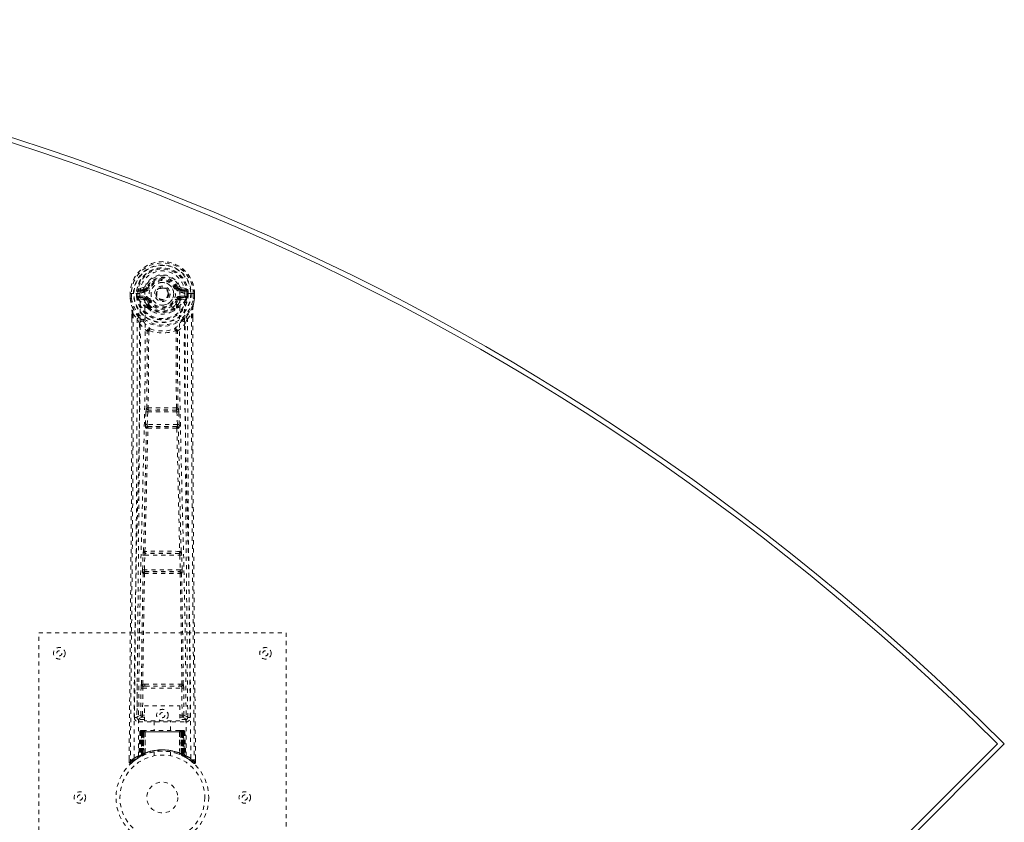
# Model space of a CAD drawing. Header units: inches. Extents: x 1.9 to 86.7, y 21.2 to 59.9.
# Tile 6 of 6: x 62.9 to 86.7, y 40.4 to 59.9. Entities that reach past the tile are written whole.
import ezdxf

# ---------------------------------------------------------------- set-up
doc = ezdxf.new("R2010")
doc.units = ezdxf.units.IN
doc.header["$MEASUREMENT"] = 0
doc.linetypes.add('SLD-Dashed', pattern=[0.075, 0.05, -0.025])
doc.linetypes.add('SLD-Solid', pattern=[0])

msp = doc.modelspace()

# ---------------------------------------------------------------- linework, layer by layer
at = {"color": 7, "linetype": 'SLD-Dashed', "lineweight": 0}
for p, q in [((65.867, 53.356), (65.748, 53.332)), ((65.778, 53.296), (65.895, 53.317)), ((65.778, 53.296), (65.778, 53.266)), ((65.895, 53.296), (65.778, 53.296)), ((65.895, 53.317), (65.895, 53.296)), ((65.895, 53.266), (65.895, 53.296)), ((65.9, 53.383), (65.955, 53.36)), ((65.951, 53.352), (65.955, 53.36)), ((65.955, 53.36), (65.977, 53.351)), ((66.67, 53.351), (66.692, 53.36)), ((66.692, 53.36), (66.697, 53.352)), ((66.752, 53.317), (66.869, 53.296)), ((66.752, 53.317), (66.752, 53.296)), ((66.869, 53.296), (66.752, 53.296)), ((66.752, 53.266), (66.752, 53.296)), ((66.899, 53.332), (66.78, 53.356)), ((66.869, 53.266), (66.869, 53.296)), ((65.544, 53.212), (65.544, 53.095)), ((65.548, 53.212), (65.544, 53.212)), ((65.544, 53.095), (65.544, 53.091)), ((65.545, 53.213), (65.546, 53.095)), ((65.601, 53.212), (65.548, 53.212)), ((65.574, 53.211), (65.574, 53.095)), ((65.624, 53.212), (65.601, 53.212)), ((65.63, 53.212), (65.624, 53.212)), ((65.78, 53.212), (65.63, 53.212)), ((65.695, 53.139), (65.695, 53.211)), ((65.695, 53.138), (65.725, 53.14)), ((65.695, 53.138), (65.695, 53.139)), ((65.73, 53.211), (65.725, 53.211)), ((65.725, 53.211), (65.725, 53.14)), ((65.725, 53.139), (65.731, 53.12)), ((65.73, 53.133), (65.73, 53.211)), ((65.731, 53.12), (65.73, 53.133)), ((65.737, 53.096), (65.74, 53.092)), ((65.75, 53.081), (65.74, 53.092)), ((65.75, 53.081), (65.865, 53.06)), ((65.765, 53.144), (65.765, 53.114)), ((65.765, 53.144), (65.895, 53.144)), ((65.895, 53.089), (65.765, 53.114)), ((65.765, 53.114), (65.895, 53.114)), ((65.895, 53.266), (65.778, 53.266)), ((65.895, 53.144), (65.895, 53.114)), ((65.895, 53.089), (65.895, 53.114)), ((65.95, 53.048), (65.943, 53.06)), ((65.977, 53.06), (65.95, 53.048)), ((66.48, 53.205), (66.479, 53.19)), ((66.48, 53.214), (66.48, 53.205)), ((66.697, 53.048), (66.67, 53.06)), ((66.705, 53.06), (66.697, 53.048)), ((66.869, 53.266), (66.752, 53.266)), ((66.752, 53.144), (66.752, 53.114)), ((66.752, 53.144), (66.882, 53.144)), ((66.882, 53.114), (66.752, 53.089)), ((66.752, 53.089), (66.752, 53.114)), ((66.752, 53.114), (66.882, 53.114)), ((66.782, 53.06), (66.897, 53.081)), ((66.867, 53.212), (66.867, 53.212)), ((67.017, 53.212), (66.867, 53.212)), ((66.882, 53.114), (66.882, 53.144)), ((66.907, 53.092), (66.897, 53.081)), ((66.897, 53.081), (66.897, 53.081)), ((66.897, 53.081), (66.897, 53.081)), ((66.907, 53.092), (66.91, 53.096)), ((66.922, 53.139), (66.916, 53.12)), ((66.916, 53.12), (66.917, 53.133)), ((66.917, 53.211), (66.922, 53.211)), ((66.917, 53.133), (66.917, 53.211)), ((66.922, 53.14), (66.922, 53.211)), ((66.952, 53.211), (66.952, 53.139)), ((66.952, 53.211), (66.952, 53.211)), ((66.952, 53.139), (66.952, 53.138)), ((67.023, 53.212), (67.017, 53.212)), ((67.046, 53.212), (67.023, 53.212)), ((67.099, 53.212), (67.046, 53.212)), ((67.073, 53.095), (67.074, 53.211)), ((67.103, 53.212), (67.099, 53.212)), ((67.102, 53.095), (67.102, 53.213)), ((67.103, 53.212), (67.103, 53.095)), ((67.103, 53.091), (67.103, 53.095)), ((65.952, 52.9), (65.952, 52.922)), ((65.971, 52.854), (65.959, 52.872)), ((65.975, 52.927), (65.976, 52.905)), ((66.671, 52.905), (66.672, 52.927)), ((66.688, 52.872), (66.676, 52.854)), ((66.695, 52.9), (66.695, 52.922)), ((65.587, 52.713), (65.587, 52.611)), ((65.588, 52.712), (65.588, 52.611)), ((65.617, 52.712), (65.713, 52.596)), ((65.772, 52.484), (65.713, 52.596)), ((66.934, 52.596), (66.875, 52.484)), ((66.934, 52.596), (67.031, 52.712)), ((67.059, 52.623), (67.059, 52.712)), ((67.06, 52.713), (67.06, 52.624)), ((65.944, 50.431), (65.944, 50.43)), ((66.704, 50.43), (66.703, 50.431)), ((65.913, 50.031), (65.925, 50.34)), ((65.925, 50.34), (65.928, 50.374)), ((65.957, 50.03), (65.969, 50.339)), ((65.969, 50.339), (66.678, 50.339)), ((65.988, 50.383), (65.989, 50.384)), ((66.659, 50.383), (65.988, 50.383)), ((66.658, 50.384), (66.659, 50.383)), ((66.678, 50.339), (66.69, 50.03)), ((66.722, 50.34), (66.72, 50.374)), ((66.734, 50.031), (66.722, 50.34)), ((65.936, 49.938), (65.923, 49.942)), ((66.69, 50.03), (65.957, 50.03)), ((65.98, 49.981), (65.968, 49.985)), ((65.968, 49.985), (66.68, 49.985)), ((66.68, 49.985), (66.667, 49.981)), ((66.711, 49.938), (66.724, 49.942)), ((65.844, 46.509), (65.854, 46.862)), ((65.868, 46.952), (65.868, 46.952)), ((65.888, 46.508), (65.899, 46.86)), ((65.899, 46.86), (66.748, 46.86)), ((65.912, 46.905), (65.913, 46.906)), ((66.735, 46.905), (65.912, 46.905)), ((66.734, 46.906), (66.735, 46.905)), ((66.748, 46.86), (66.759, 46.508)), ((66.779, 46.952), (66.779, 46.952)), ((66.804, 46.509), (66.793, 46.862)), ((65.851, 46.419), (65.857, 46.417)), ((66.759, 46.508), (65.888, 46.508)), ((65.901, 46.46), (65.896, 46.463)), ((65.896, 46.463), (66.752, 46.463)), ((66.752, 46.463), (66.746, 46.46)), ((66.79, 46.417), (66.796, 46.419)), ((63.324, 36.981), (63.324, 44.981)), ((63.324, 44.981), (69.324, 44.981)), ((69.324, 44.981), (69.324, 36.981)), ((65.715, 43.738), (65.707, 42.924)), ((65.898, 43.728), (65.849, 43.728)), ((66.798, 43.728), (66.749, 43.728)), ((66.94, 42.924), (66.932, 43.738)), ((65.799, 42.978), (65.806, 43.638)), ((65.844, 42.978), (65.851, 43.638)), ((65.851, 43.638), (66.796, 43.638)), ((65.86, 43.682), (65.908, 43.682)), ((65.908, 43.682), (66.74, 43.682)), ((66.74, 43.682), (66.787, 43.682)), ((66.796, 43.638), (66.803, 42.978)), ((66.848, 42.978), (66.841, 43.638)), ((65.887, 43.205), (66.748, 43.205)), ((65.887, 42.839), (65.887, 43.205)), ((66.748, 43.205), (66.748, 42.839)), ((65.707, 42.925), (65.707, 42.923)), ((65.707, 42.923), (65.708, 42.913)), ((65.707, 42.921), (65.71, 42.903)), ((65.752, 42.875), (65.752, 42.815)), ((65.887, 42.875), (65.752, 42.875)), ((65.752, 42.815), (66.895, 42.815)), ((65.844, 42.933), (65.844, 42.978)), ((65.887, 42.978), (65.844, 42.978)), ((65.887, 42.933), (65.844, 42.933)), ((66.748, 42.839), (65.887, 42.839)), ((66.129, 42.839), (66.129, 42.606)), ((66.519, 42.606), (66.519, 42.839)), ((66.748, 42.978), (66.803, 42.978)), ((66.748, 42.933), (66.803, 42.933)), ((66.895, 42.875), (66.748, 42.875)), ((66.848, 42.978), (66.803, 42.978)), ((66.803, 42.933), (66.803, 42.978)), ((66.895, 42.815), (66.895, 42.875)), ((66.937, 42.903), (66.94, 42.921)), ((66.94, 42.923), (66.94, 42.925)), ((66.94, 42.913), (66.94, 42.923)), ((65.777, 42.577), (65.756, 41.971)), ((65.791, 42.577), (65.77, 41.98)), ((65.791, 42.577), (65.777, 42.577)), ((65.809, 42.577), (65.788, 41.99)), ((65.811, 42.581), (65.789, 41.987)), ((65.808, 42.606), (65.804, 42.605)), ((65.809, 42.606), (65.809, 42.606)), ((65.876, 42.577), (65.809, 42.577)), ((65.817, 42.606), (65.816, 42.604)), ((65.816, 42.577), (65.816, 42.02)), ((65.822, 42.606), (65.817, 42.606)), ((65.83, 42.606), (65.821, 42.606)), ((65.821, 42.577), (66.826, 42.577)), ((65.821, 42.023), (65.821, 42.577)), ((65.829, 42.027), (65.83, 42.577)), ((65.834, 42.606), (65.83, 42.606)), ((65.834, 42.577), (65.834, 42.029)), ((66.813, 42.577), (65.834, 42.577)), ((65.905, 42.606), (65.839, 42.606)), ((65.848, 42.577), (65.848, 42.035)), ((65.852, 42.577), (65.848, 42.577)), ((65.852, 42.577), (66.796, 42.577)), ((65.852, 42.037), (65.852, 42.577)), ((65.856, 42.025), (65.876, 42.577)), ((65.877, 42.577), (65.858, 42.026)), ((65.876, 42.577), (65.877, 42.577)), ((65.901, 42.054), (65.906, 42.579)), ((65.907, 42.577), (65.903, 42.055)), ((65.907, 42.577), (65.906, 42.579)), ((66.74, 42.577), (65.907, 42.577)), ((66.74, 42.606), (65.908, 42.606)), ((66.742, 42.579), (66.74, 42.577)), ((66.744, 42.055), (66.74, 42.577)), ((66.808, 42.606), (66.742, 42.606)), ((66.742, 42.579), (66.746, 42.054)), ((66.77, 42.577), (66.772, 42.577)), ((66.789, 42.026), (66.77, 42.577)), ((66.838, 42.577), (66.772, 42.577)), ((66.772, 42.577), (66.791, 42.025)), ((66.799, 42.577), (66.796, 42.577)), ((66.796, 42.577), (66.796, 42.037)), ((66.799, 42.035), (66.799, 42.577)), ((66.817, 42.606), (66.813, 42.606)), ((66.813, 42.029), (66.813, 42.577)), ((66.827, 42.606), (66.817, 42.606)), ((66.817, 42.577), (66.818, 42.027)), ((66.83, 42.606), (66.826, 42.606)), ((66.826, 42.577), (66.826, 42.023)), ((66.831, 42.02), (66.831, 42.577)), ((66.858, 41.987), (66.836, 42.581)), ((66.838, 42.606), (66.838, 42.606)), ((66.838, 42.577), (66.859, 41.99)), ((66.843, 42.605), (66.839, 42.606)), ((66.857, 42.577), (66.877, 41.98)), ((66.87, 42.577), (66.857, 42.577)), ((66.87, 42.577), (66.891, 41.971)), ((65.901, 42.054), (65.903, 42.055)), ((66.124, 42.089), (66.124, 41.992)), ((66.524, 41.992), (66.524, 42.089)), ((66.744, 42.055), (66.746, 42.054)), ((65.518, 41.925), (65.517, 41.84)), ((65.517, 41.84), (65.547, 41.839)), ((65.567, 41.817), (65.668, 41.898)), ((65.678, 41.905), (65.738, 41.942)), ((65.742, 41.947), (65.755, 41.955)), ((65.756, 41.971), (65.77, 41.98)), ((65.773, 41.965), (65.84, 41.999)), ((65.788, 41.99), (65.856, 42.025)), ((65.796, 41.996), (65.801, 41.995)), ((65.816, 42.02), (65.821, 42.023)), ((65.828, 41.994), (65.816, 42.02)), ((65.828, 41.994), (65.82, 41.99)), ((65.834, 41.997), (65.821, 42.023)), ((65.834, 41.997), (65.828, 41.994)), ((65.842, 42), (65.829, 42.027)), ((65.86, 42.009), (65.833, 41.996)), ((65.846, 42.002), (65.834, 42.029)), ((65.84, 41.999), (65.841, 42)), ((65.842, 42), (65.846, 42.002)), ((65.86, 42.009), (65.848, 42.035)), ((65.863, 42.01), (65.852, 42.037)), ((65.858, 42.026), (65.856, 42.025)), ((65.904, 42.027), (65.907, 42.029)), ((66.741, 42.029), (66.744, 42.027)), ((66.796, 42.037), (66.784, 42.01)), ((66.787, 42.009), (66.784, 42.01)), ((66.799, 42.035), (66.787, 42.009)), ((66.791, 42.025), (66.789, 42.026)), ((66.791, 42.025), (66.859, 41.99)), ((66.813, 42.029), (66.801, 42.002)), ((66.801, 42.002), (66.806, 42)), ((66.818, 42.027), (66.806, 42)), ((66.806, 42), (66.808, 41.999)), ((66.808, 41.999), (66.874, 41.965)), ((66.826, 42.023), (66.814, 41.997)), ((66.819, 41.994), (66.814, 41.997)), ((66.831, 42.02), (66.819, 41.994)), ((66.826, 42.023), (66.831, 42.02)), ((66.877, 41.98), (66.891, 41.971)), ((66.892, 41.955), (66.906, 41.947)), ((67.13, 41.84), (67.13, 41.924))]:
    msp.add_line(p, q, dxfattribs=at)
at = {"color": 7, "linetype": 'SLD-Solid', "lineweight": 15}
for p, q in [((65.713, 21.413), (86.583, 42.282)), ((65.713, 21.413), (86.583, 42.282)), ((65.714, 21.246), (86.75, 42.283))]:
    msp.add_line(p, q, dxfattribs=at)
at = {"color": 7, "linetype": 'SLD-Dashed', "lineweight": 0, "flags": 128}
for points in [[(65.898, 53.242), (65.903, 53.319), (65.926, 53.395), (65.965, 53.465), (66.019, 53.526), (66.085, 53.575), (66.159, 53.612), (66.24, 53.634), (66.324, 53.642), (66.407, 53.634), (66.488, 53.612), (66.562, 53.575), (66.628, 53.526), (66.682, 53.465), (66.721, 53.395), (66.744, 53.319), (66.749, 53.242)], [(65.778, 53.266), (65.755, 53.271), (65.735, 53.284)], [(66.005, 53.339), (65.999, 53.341), (65.994, 53.343), (65.989, 53.345), (65.985, 53.347), (65.982, 53.349), (65.979, 53.35), (65.978, 53.35), (65.977, 53.351)], [(66.643, 53.339), (66.648, 53.341), (66.653, 53.343), (66.658, 53.345), (66.662, 53.347), (66.665, 53.349), (66.668, 53.35), (66.67, 53.35), (66.67, 53.351)], [(66.912, 53.284), (66.892, 53.271), (66.869, 53.266)], [(65.544, 53.212), (65.544, 53.212), (65.545, 53.212), (65.547, 53.212), (65.551, 53.212), (65.556, 53.212), (65.561, 53.211), (65.567, 53.211), (65.574, 53.211)], [(65.544, 53.095), (65.557, 53), (65.573, 52.925)], [(65.544, 53.091), (65.545, 53.091), (65.547, 53.092), (65.55, 53.092), (65.554, 53.093), (65.558, 53.093), (65.563, 53.094), (65.569, 53.095), (65.574, 53.095)], [(65.574, 53.095), (65.568, 53.095), (65.562, 53.095), (65.556, 53.095), (65.551, 53.095), (65.548, 53.095), (65.545, 53.095), (65.544, 53.095), (65.544, 53.095)], [(65.544, 53.091), (65.556, 53.003), (65.575, 52.914)], [(65.636, 41.933), (65.641, 43.524), (65.66, 45.113), (65.69, 46.7), (65.728, 48.282), (65.758, 49.522), (65.781, 50.758), (65.791, 51.988), (65.78, 53.212)], [(65.725, 53.139), (65.725, 53.14), (65.725, 53.14)], [(65.73, 53.133), (65.747, 53.141), (65.765, 53.144)], [(65.744, 41.989), (65.751, 43.575), (65.771, 45.16), (65.804, 46.742), (65.845, 48.321), (65.876, 49.558), (65.901, 50.792), (65.91, 52.02), (65.898, 53.242)], [(65.893, 53.037), (65.879, 53.054), (65.865, 53.06)], [(65.952, 52.922), (65.921, 52.973), (65.893, 53.037)], [(65.95, 53.048), (65.976, 52.988), (66.004, 52.94)], [(66.005, 53.071), (65.999, 53.069), (65.994, 53.067), (65.989, 53.065), (65.985, 53.063), (65.982, 53.062), (65.979, 53.061), (65.978, 53.06), (65.977, 53.06)], [(66.643, 53.071), (66.648, 53.069), (66.653, 53.067), (66.658, 53.065), (66.662, 53.063), (66.665, 53.062), (66.668, 53.061), (66.67, 53.06), (66.67, 53.06)], [(66.695, 52.922), (66.726, 52.973), (66.754, 53.037)], [(66.903, 41.989), (66.896, 43.575), (66.876, 45.16), (66.843, 46.742), (66.802, 48.321), (66.771, 49.558), (66.747, 50.792), (66.737, 52.02), (66.749, 53.242)], [(66.754, 53.037), (66.768, 53.054), (66.782, 53.06)], [(67.012, 41.933), (67.006, 43.524), (66.988, 45.113), (66.957, 46.7), (66.919, 48.282), (66.89, 49.522), (66.866, 50.758), (66.856, 51.988), (66.867, 53.212)], [(66.882, 53.144), (66.9, 53.141), (66.917, 53.133)], [(66.922, 53.211), (66.926, 53.211), (66.933, 53.211), (66.942, 53.211), (66.952, 53.211)], [(66.952, 53.138), (66.941, 53.139), (66.932, 53.139), (66.926, 53.14), (66.922, 53.14)], [(66.922, 53.14), (66.922, 53.14), (66.922, 53.139)], [(67.072, 52.914), (67.089, 52.993), (67.103, 53.091)], [(67.103, 53.095), (67.103, 53.095), (67.102, 53.095), (67.1, 53.095), (67.096, 53.095), (67.091, 53.095), (67.086, 53.095), (67.08, 53.095), (67.073, 53.095)], [(67.103, 53.091), (67.102, 53.091), (67.1, 53.092), (67.097, 53.092), (67.093, 53.093), (67.089, 53.093), (67.084, 53.094), (67.079, 53.095), (67.073, 53.095)], [(67.074, 53.211), (67.08, 53.211), (67.086, 53.211), (67.092, 53.212), (67.096, 53.212), (67.1, 53.212), (67.102, 53.212), (67.103, 53.212), (67.103, 53.212)], [(67.103, 53.095), (67.09, 53), (67.074, 52.925)], [(65.573, 52.925), (65.573, 52.92), (65.575, 52.914)], [(65.755, 52.636), (65.654, 52.76), (65.575, 52.914)], [(65.971, 52.854), (66.046, 52.795), (66.096, 52.769)], [(66.551, 52.769), (66.601, 52.795), (66.676, 52.854)], [(66.892, 52.636), (66.993, 52.76), (67.072, 52.914)], [(67.072, 52.914), (67.074, 52.92), (67.074, 52.925)], [(65.587, 52.611), (65.584, 49.995), (65.567, 47.278), (65.542, 44.557), (65.517, 41.84)], [(65.617, 52.712), (65.618, 51.898), (65.617, 51.049), (65.615, 50.165), (65.611, 49.363), (65.608, 48.845), (65.605, 48.303), (65.601, 47.737), (65.596, 47.174), (65.592, 46.686), (65.586, 46.039), (65.58, 45.351), (65.573, 44.621), (65.567, 43.945), (65.547, 41.839)], [(65.587, 52.713), (65.587, 52.713), (65.587, 52.712), (65.59, 52.712), (65.594, 52.712), (65.599, 52.712), (65.605, 52.712), (65.611, 52.712), (65.617, 52.712)], [(65.713, 52.596), (65.713, 51.856), (65.712, 51.084), (65.709, 50.281), (65.705, 49.515), (65.7, 48.74), (65.694, 47.964), (65.688, 47.208), (65.681, 46.482), (65.675, 45.807), (65.667, 45.05), (65.661, 44.341), (65.654, 43.643), (65.647, 42.921)], [(67, 42.921), (66.997, 43.297), (66.993, 43.726), (66.988, 44.196), (66.984, 44.621), (66.982, 44.843), (66.98, 45.066), (66.977, 45.288), (66.975, 45.541), (66.973, 45.796), (66.97, 46.043), (66.966, 46.547), (66.961, 47.015), (66.958, 47.447), (66.954, 47.869), (66.95, 48.359), (66.944, 49.2), (66.94, 50.048), (66.936, 50.926), (66.934, 51.78), (66.934, 52.596)], [(67.031, 52.712), (67.029, 51.973), (67.03, 51.193), (67.032, 50.37), (67.035, 49.505), (67.04, 48.708), (67.045, 47.878), (67.047, 47.688), (67.048, 47.495), (67.05, 47.301), (67.051, 47.168), (67.052, 47.038), (67.053, 46.903), (67.054, 46.761), (67.058, 46.308), (67.063, 45.803), (67.068, 45.248), (67.072, 44.897), (67.075, 44.524), (67.079, 44.122), (67.083, 43.746), (67.087, 43.255), (67.091, 42.819), (67.095, 42.438), (67.098, 42.111), (67.1, 41.839)], [(67.031, 52.712), (67.037, 52.712), (67.043, 52.712), (67.048, 52.712), (67.053, 52.712), (67.057, 52.712), (67.06, 52.712), (67.061, 52.713), (67.06, 52.713)], [(67.06, 52.624), (67.063, 49.995), (67.08, 47.277), (67.105, 44.558), (67.13, 41.84)], [(65.772, 52.484), (65.763, 49.297), (65.738, 46.109), (65.707, 42.921)], [(65.772, 52.484), (65.856, 52.386), (65.954, 52.3)], [(65.85, 52.548), (65.86, 52.539), (65.865, 52.533)], [(66.002, 52.309), (65.997, 52.318), (65.99, 52.324), (65.982, 52.328), (65.974, 52.328), (65.966, 52.325), (65.96, 52.319), (65.956, 52.31), (65.954, 52.3)], [(66.693, 52.3), (66.691, 52.31), (66.687, 52.319), (66.681, 52.325), (66.673, 52.328), (66.665, 52.328), (66.657, 52.324), (66.65, 52.318), (66.645, 52.309)], [(66.693, 52.3), (66.791, 52.386), (66.875, 52.484)], [(66.782, 52.533), (66.787, 52.539), (66.797, 52.548)], [(66.94, 42.921), (66.91, 46.109), (66.884, 49.297), (66.875, 52.484)], [(65.944, 50.431), (65.955, 51.362), (65.956, 52.291)], [(65.992, 52.298), (65.991, 51.368), (65.98, 50.435)], [(66.002, 52.309), (65.995, 52.305), (65.993, 52.302), (65.992, 52.3), (65.992, 52.298)], [(66.655, 52.298), (66.655, 52.3), (66.655, 52.302), (66.652, 52.305), (66.645, 52.309)], [(66.667, 50.435), (66.656, 51.368), (66.655, 52.298)], [(66.703, 50.431), (66.692, 51.362), (66.691, 52.291)], [(65.925, 50.34), (65.93, 50.34), (65.94, 50.34), (65.954, 50.339), (65.969, 50.339)], [(65.969, 50.339), (65.97, 50.347), (65.972, 50.356), (65.976, 50.37), (65.982, 50.38), (65.985, 50.382), (65.987, 50.383), (65.988, 50.383)], [(66.678, 50.339), (66.686, 50.339), (66.693, 50.339), (66.7, 50.339), (66.707, 50.34), (66.712, 50.34), (66.717, 50.34), (66.72, 50.34), (66.722, 50.34)], [(65.868, 46.952), (65.903, 48.447), (65.936, 49.938)], [(65.902, 46.955), (65.938, 48.451), (65.972, 49.942)], [(65.913, 50.031), (65.915, 50.031), (65.918, 50.031), (65.923, 50.031), (65.928, 50.031), (65.935, 50.031), (65.942, 50.03), (65.95, 50.03), (65.957, 50.03)], [(65.968, 49.985), (65.963, 49.989), (65.959, 49.999), (65.957, 50.013), (65.957, 50.021), (65.957, 50.03)], [(66.676, 49.942), (66.709, 48.451), (66.745, 46.955)], [(66.69, 50.03), (66.69, 50.021), (66.69, 50.013), (66.688, 49.999), (66.685, 49.989), (66.68, 49.985)], [(66.69, 50.03), (66.698, 50.03), (66.705, 50.03), (66.712, 50.031), (66.719, 50.031), (66.724, 50.031), (66.729, 50.031), (66.732, 50.031), (66.734, 50.031)], [(66.779, 46.952), (66.744, 48.447), (66.711, 49.938)], [(65.854, 46.862), (65.856, 46.895), (65.856, 46.897)], [(65.854, 46.862), (65.856, 46.862), (65.859, 46.862), (65.864, 46.862), (65.869, 46.861), (65.876, 46.861), (65.883, 46.861), (65.891, 46.861), (65.899, 46.86)], [(65.873, 46.932), (65.871, 46.934), (65.868, 46.952)], [(66.748, 46.86), (66.756, 46.861), (66.764, 46.861), (66.771, 46.861), (66.778, 46.861), (66.784, 46.862), (66.788, 46.862), (66.791, 46.862), (66.793, 46.862)], [(66.793, 46.862), (66.791, 46.895), (66.791, 46.897)], [(65.816, 43.726), (65.832, 45.072), (65.857, 46.417)], [(65.844, 46.509), (65.845, 46.509), (65.848, 46.509), (65.853, 46.509), (65.858, 46.509), (65.865, 46.509), (65.872, 46.508), (65.88, 46.508), (65.888, 46.508)], [(65.849, 43.728), (65.866, 45.074), (65.891, 46.419)], [(66.757, 46.419), (66.782, 45.074), (66.798, 43.728)], [(66.759, 46.508), (66.767, 46.508), (66.775, 46.508), (66.782, 46.509), (66.789, 46.509), (66.794, 46.509), (66.799, 46.509), (66.802, 46.509), (66.804, 46.509)], [(66.831, 43.726), (66.815, 45.072), (66.79, 46.417)], [(65.898, 43.728), (66.109, 43.729), (66.324, 43.729), (66.538, 43.729), (66.749, 43.728)], [(65.806, 43.638), (65.811, 43.638), (65.821, 43.638), (65.836, 43.638), (65.851, 43.638)], [(65.86, 43.682), (65.843, 43.685), (65.832, 43.693)], [(65.908, 43.682), (66.112, 43.682), (66.318, 43.682), (66.53, 43.682), (66.74, 43.682)], [(66.796, 43.638), (66.812, 43.638), (66.826, 43.638), (66.836, 43.638), (66.841, 43.638)], [(65.799, 42.978), (65.73, 42.949), (65.709, 42.924)], [(65.752, 42.875), (65.775, 42.904), (65.844, 42.933)], [(65.799, 42.978), (65.804, 42.978), (65.814, 42.978), (65.828, 42.978), (65.844, 42.978)], [(66.803, 42.933), (66.872, 42.904), (66.895, 42.875)], [(66.94, 42.921), (66.917, 42.949), (66.848, 42.978)], [(65.777, 42.577), (65.78, 42.577), (65.788, 42.577), (65.801, 42.577), (65.816, 42.577)], [(65.83, 42.577), (65.815, 42.577), (65.803, 42.577), (65.794, 42.577), (65.791, 42.577)], [(65.809, 42.577), (65.809, 42.577), (65.811, 42.577), (65.815, 42.577), (65.819, 42.577), (65.825, 42.577), (65.832, 42.577), (65.84, 42.577), (65.848, 42.577)], [(65.83, 42.604), (65.826, 42.605), (65.824, 42.606), (65.823, 42.606), (65.823, 42.606)], [(65.887, 42.596), (65.88, 42.587), (65.877, 42.577)], [(65.906, 42.579), (65.891, 42.593), (65.887, 42.596)], [(66.742, 42.579), (66.756, 42.593), (66.76, 42.596)], [(66.77, 42.577), (66.767, 42.587), (66.76, 42.596)], [(66.799, 42.577), (66.807, 42.577), (66.815, 42.577), (66.822, 42.577), (66.828, 42.577), (66.833, 42.577), (66.836, 42.577), (66.838, 42.577), (66.838, 42.577)], [(66.809, 42.606), (66.808, 42.606), (66.807, 42.606)], [(66.825, 42.606), (66.825, 42.606), (66.823, 42.606), (66.821, 42.605), (66.817, 42.604)], [(66.857, 42.577), (66.853, 42.577), (66.845, 42.577), (66.832, 42.577), (66.817, 42.577)], [(66.831, 42.577), (66.846, 42.577), (66.859, 42.577), (66.867, 42.577), (66.87, 42.577)], [(66.838, 42.577), (66.837, 42.584), (66.836, 42.586)], [(65.52, 41.84), (65.522, 41.832), (65.525, 41.824), (65.53, 41.818), (65.537, 41.813), (65.544, 41.81), (65.551, 41.81), (65.558, 41.812), (65.565, 41.816)], [(66.857, 41.974), (66.851, 41.978), (66.819, 41.994)], [(66.86, 41.983), (66.859, 41.988), (66.859, 41.99)], [(66.897, 41.954), (66.891, 41.965), (66.887, 41.979)], [(66.891, 41.965), (66.89, 41.971), (66.89, 41.973)], [(67.1, 41.839), (67.093, 41.831), (67.086, 41.824), (67.082, 41.819), (67.08, 41.817)], [(67.082, 41.82), (67.089, 41.816), (67.097, 41.813), (67.105, 41.813), (67.113, 41.814), (67.12, 41.818), (67.125, 41.823), (67.129, 41.83), (67.13, 41.837)], [(67.13, 41.84), (67.13, 41.84), (67.128, 41.84), (67.122, 41.839), (67.112, 41.839), (67.106, 41.84), (67.1, 41.839)]]:
    msp.add_lwpolyline(points, dxfattribs=at)
at = {"color": 7, "linetype": 'SLD-Dashed', "lineweight": 0}
for centre, radius in [((66.324, 53.205), 0.7), ((66.324, 53.205), 0.69), ((66.324, 53.205), 0.623), ((66.324, 53.205), 0.32), ((66.324, 53.205), 0.275), ((66.324, 53.205), 0.188), ((66.324, 53.205), 0.157), ((66.324, 53.205), 0.142), ((66.324, 53.205), 0.14), ((66.324, 53.205), 0.138), ((63.824, 44.481), 0.141), ((63.824, 44.481), 0.0625), ((68.824, 44.481), 0.14), ((68.824, 44.481), 0.0625), ((66.324, 42.981), 0.14), ((66.324, 42.981), 0.0625), ((66.324, 40.981), 1.125), ((66.324, 40.981), 1.03), ((66.324, 40.981), 0.375), ((64.324, 40.981), 0.14), ((68.324, 40.981), 0.141), ((64.324, 40.981), 0.0625), ((68.324, 40.981), 0.0625)]:
    msp.add_circle(centre, radius, dxfattribs=at)
at = {"color": 7, "linetype": 'SLD-Solid', "lineweight": 15}
for radius, start, end in [(60, 45, 135), (59.882, 45.11301, 134.88699), (59.882, 45.11301, 134.88699)]:
    msp.add_arc((44.324, -0.144), radius, start, end, dxfattribs=at)
at = {"color": 7, "linetype": 'SLD-Dashed', "lineweight": 0}
for centre, radius, start, end in [((66.324, 53.205), 0.78, 0, 179.4852), ((66.324, 53.205), 0.78, 0.5288, 179.4712), ((66.324, 53.205), 0.75, 0.4561, 179.5439), ((66.324, 53.205), 0.629, 0.5444, 179.4556), ((66.324, 53.205), 0.599, 0.5443, 179.4557), ((66.324, 53.218), 0.543, 359.3659, 180.6341), ((66.324, 53.205), 0.459, 22.774, 157.226), ((66.324, 53.205), 0.4, 22.774, 157.226), ((66.324, 53.205), 0.376, 22.774, 157.226), ((66.324, 53.205), 0.346, 22.7741, 157.2259), ((66.324, 53.205), 0.593, 172.3909, 179.4476), ((65.94, 53.256), 0.206, 158.3419, 172.3373), ((65.777, 53.326), 0.0299, 167.894, 271.9501), ((65.896, 53.347), 0.0301, 162.3463, 268.5761), ((65.858, 53.4), 0.0455, 281.3582, 337.4648), ((65.889, 53.388), 0.0715, 274.7847, 329.7549), ((65.895, 53.385), 0.089, 270, 337.226), ((65.895, 53.385), 0.119, 269.9999, 337.2257), ((66.324, 53.205), 0.275, 89.9996, 270.0004), ((66.324, 53.205), 0.275, 270.0001, 89.9999), ((66.752, 53.385), 0.119, 202.7743, 270.0001), ((66.752, 53.385), 0.089, 202.774, 270), ((66.177, 54.665), 1.403, 291.5627, 293.9859), ((66.758, 53.388), 0.0714, 210.317, 265.246), ((66.789, 53.4), 0.0455, 202.5148, 258.6582), ((66.752, 53.347), 0.0301, 271.4556, 17.622), ((66.87, 53.326), 0.0299, 268.0539, 12.1021), ((66.708, 53.256), 0.206, 7.6623, 21.6592), ((66.324, 53.205), 0.593, 0.5524, 7.6091), ((65.574, 53.095), 0.03, 180.2178, 185.2738), ((66.324, 53.205), 0.787, 188.3239, 351.6761), ((66.324, 53.205), 0.758, 188.3238, 351.6762), ((65.718, 54.083), 0.872, 268.4822, 270.4289), ((66.324, 53.205), 0.632, 186.0642, 353.9358), ((66.324, 53.205), 0.602, 186.2697, 353.7303), ((65.815, 53.128), 0.0843, 185.4038, 202.6222), ((65.765, 53.084), 0.0306, 89.0433, 156.1675), ((66.192, 53.3), 0.497, 204.8151, 243.629), ((66.13, 53.301), 0.439, 210.0692, 246.0862), ((65.897, 53), 0.242, 89.735, 118.8261), ((65.895, 53.059), 0.0299, 91.0407, 179.0142), ((65.923, 53.032), 0.031, 31.5915, 170.0524), ((65.895, 53.025), 0.119, 22.7738, 90.0006), ((65.895, 53.025), 0.089, 22.774, 90), ((65.893, 53.033), 0.0567, 28.2264, 87.982), ((66.324, 53.205), 0.376, 202.774, 337.226), ((66.324, 53.205), 0.346, 202.7741, 337.2259), ((66.324, 53.205), 0.157, 245.1542, 290.0596), ((66.752, 53.025), 0.119, 89.9994, 157.2262), ((66.258, 53.201), 0.465, 325.8376, 340.7948), ((66.752, 53.025), 0.089, 90, 157.226), ((66.46, 53.296), 0.491, 296.1278, 335.5123), ((66.517, 53.301), 0.44, 293.9343, 329.9021), ((66.724, 53.032), 0.031, 10.1662, 148.1961), ((66.754, 53.033), 0.0565, 91.9523, 151.569), ((66.749, 52.992), 0.249, 61.7044, 89.8632), ((66.752, 53.059), 0.0299, 1.0014, 88.9482), ((66.882, 53.084), 0.0305, 23.8299, 90.9594), ((66.802, 53.136), 0.115, 339.6997, 352.2743), ((64.386, 52.741), 1.202, 358.6566, 8.8135), ((61.997, 52.073), 3.675, 10.0102, 13.2381), ((65.982, 52.919), 0.0305, 43.9332, 174.3703), ((65.974, 52.876), 0.0505, 88.2725, 115.7487), ((65.974, 52.854), 0.0506, 88.2459, 115.6846), ((65.996, 52.896), 0.0444, 175.0068, 212.6962), ((66.011, 52.849), 0.0404, 127.2298, 172.6855), ((66.004, 52.903), 0.0371, 89.2775, 139.8313), ((66.324, 53.216), 0.453, 219.7483, 320.2509), ((66.008, 52.906), 0.0326, 181.645, 227.8246), ((66.324, 53.243), 0.494, 226.9722, 313.0278), ((66.324, 53.199), 0.411, 219.0115, 320.9885), ((66.665, 52.919), 0.0305, 5.6302, 136.0663), ((66.643, 52.903), 0.0371, 40.1687, 90.7263), ((66.639, 52.906), 0.0326, 312.1631, 358.3674), ((66.636, 52.849), 0.0404, 7.3006, 52.784), ((66.673, 52.854), 0.0506, 64.3241, 91.7454), ((66.673, 52.877), 0.0504, 64.21, 91.7634), ((66.651, 52.896), 0.0444, 327.3963, 5.0007), ((70.65, 52.073), 3.675, 166.7619, 169.9898), ((68.262, 52.741), 1.202, 171.1878, 181.3421), ((66.175, 52.149), 0.643, 130.7361, 135.9138), ((67.298, 54.21), 2.204, 225.5691, 228.9423), ((66.324, 53.187), 0.476, 241.4727, 298.5264), ((65.348, 54.212), 2.206, 311.0598, 314.4298), ((66.472, 52.148), 0.644, 44.0904, 49.2595), ((65.833, 52.481), 0.0608, 58.0314, 177.6172), ((66.592, 53.042), 0.887, 215.0291, 230.8693), ((66.014, 52.296), 0.0608, 73.4583, 176.3312), ((66.078, 52.291), 0.0786, 126.2591, 166.68), ((66.324, 53.146), 0.844, 249.7728, 290.2273), ((66.055, 53.042), 0.887, 309.1302, 324.9713), ((66.633, 52.296), 0.0608, 3.6688, 106.5417), ((66.569, 52.291), 0.0786, 13.32, 53.7409), ((66.814, 52.481), 0.0608, 2.3832, 121.9704), ((65.942, 52.292), 0.0143, 356.6437, 32.4488), ((65.988, 52.219), 0.0795, 87.4883, 113.9486), ((66.324, 53.219), 0.965, 250.5266, 289.4745), ((66.659, 52.218), 0.0795, 66.0561, 92.5056), ((66.705, 52.292), 0.0143, 147.5512, 183.3563), ((66.021, 50.378), 0.0933, 145.8671, 182.4621), ((65.989, 50.429), 0.0451, 177.8532, 268.9602), ((65.974, 50.347), 0.0889, 86.1809, 109.622), ((65.99, 50.429), 0.0451, 177.8487, 268.9538), ((66.067, 50.423), 0.0873, 171.8105, 206.8108), ((66.324, 17.713), 32.724, 89.399, 90.6009), ((66.581, 50.423), 0.0873, 333.1893, 8.1893), ((66.658, 50.429), 0.0451, 271.046, 2.1516), ((66.659, 50.429), 0.0451, 271.0398, 2.1468), ((66.673, 50.348), 0.0879, 70.2449, 93.9522), ((66.626, 50.378), 0.0933, 357.5368, 34.1349), ((66.324, 17.002), 33.383, 89.4253, 90.5747), ((66.619, 50.341), 0.0588, 357.8301, 46.6367), ((66.076, 50.004), 0.165, 170.597, 202.3633), ((65.968, 49.94), 0.0451, 90.8625, 177.5117), ((65.981, 49.936), 0.0451, 90.8986, 177.3955), ((65.965, 49.851), 0.0919, 86.0233, 108.5447), ((66.032, 49.949), 0.0607, 148.3039, 186.2258), ((66.324, 86.961), 37.021, 269.4551, 270.5446), ((66.324, 82.86), 32.881, 269.4018, 270.5982), ((66.666, 49.936), 0.0451, 2.6042, 89.1017), ((66.615, 49.949), 0.0613, 353.9405, 31.5298), ((66.682, 49.85), 0.092, 71.4679, 93.987), ((66.679, 49.94), 0.0451, 2.4883, 89.1375), ((66.571, 50.004), 0.165, 337.6355, 9.4043), ((65.974, 46.901), 0.118, 154.6381, 182.0202), ((65.895, 46.83), 0.125, 86.4449, 102.2354), ((65.913, 46.95), 0.0451, 178.3694, 269.3698), ((65.913, 46.949), 0.0433, 202.7746, 270.2208), ((65.961, 46.866), 0.0626, 141.5423, 185.5211), ((66.324, 13.388), 33.569, 89.2813, 90.7188), ((65.971, 46.944), 0.0697, 170.9198, 213.0614), ((66.324, 13.558), 33.35, 89.2944, 90.7056), ((66.676, 46.944), 0.0697, 326.9359, 9.0828), ((66.734, 46.951), 0.0451, 270.6354, 1.6283), ((66.734, 46.95), 0.0451, 270.6302, 1.6306), ((66.686, 46.866), 0.0626, 354.4769, 38.4597), ((66.753, 46.832), 0.123, 77.6595, 93.6602), ((66.673, 46.901), 0.118, 357.9828, 25.3698), ((66.063, 46.482), 0.222, 172.8834, 196.3582), ((65.896, 46.418), 0.0451, 90.5581, 178.0574), ((65.902, 46.415), 0.0451, 90.5767, 178.0336), ((65.883, 46.283), 0.136, 86.7378, 101.113), ((65.947, 46.494), 0.0601, 166.8954, 211.4075), ((65.947, 46.426), 0.0567, 143.3873, 187.521), ((66.324, 82.55), 36.134, 269.3135, 270.6865), ((66.324, 79.489), 33.031, 269.2676, 270.7324), ((66.745, 46.415), 0.0451, 1.9712, 89.4215), ((66.7, 46.426), 0.057, 352.605, 36.4867), ((66.7, 46.494), 0.0601, 328.594, 13.1031), ((66.751, 46.418), 0.0451, 1.9426, 89.4419), ((66.764, 46.284), 0.136, 78.8647, 93.2821), ((66.584, 46.482), 0.222, 343.6409, 7.1174), ((66.095, 43.651), 0.289, 164.9821, 182.646), ((65.842, 43.469), 0.258, 88.449, 95.7718), ((65.854, 43.724), 0.0384, 177.0821, 235.3579), ((65.924, 43.722), 0.0757, 175.3524, 211.8344), ((65.962, 43.718), 0.0652, 170.5378, 213.5536), ((66.685, 43.718), 0.0652, 326.4374, 9.4352), ((66.724, 43.721), 0.075, 327.9981, 4.8139), ((66.786, 43.727), 0.0456, 271.9222, 359.0019), ((66.805, 43.47), 0.258, 84.2215, 91.5579), ((66.552, 43.651), 0.289, 357.3539, 15.0211), ((65.928, 43.645), 0.0773, 151.6292, 185.459), ((66.719, 43.645), 0.0773, 354.5349, 28.3819), ((65.689, 45.786), 2.865, 269.1596, 270.3596), ((65.752, 42.92), 0.105, 179.3659, 270.0821), ((65.752, 42.92), 0.045, 202.0107, 269.98), ((65.844, 42.978), 0.0451, 179.6181, 269.5738), ((66.803, 42.978), 0.0451, 270.425, 0.3587), ((66.895, 42.92), 0.105, 269.9153, 0.6366), ((66.895, 42.92), 0.045, 270.02, 337.9893), ((66.958, 45.791), 2.87, 269.642, 270.8398), ((65.807, 42.576), 0.03, 90.0088, 178.0022), ((65.808, 42.576), 0.0305, 110.7203, 177.6342), ((65.821, 42.576), 0.03, 113.4945, 178.0267), ((65.821, 42.575), 0.0315, 89.3089, 122.3726), ((65.839, 42.576), 0.03, 90.0613, 178.0663), ((65.844, 42.571), 0.0353, 81.8088, 170.6788), ((65.838, 42.722), 0.12, 255.9123, 259.5525), ((66.233, 42.584), 0.412, 176.9444, 180.9754), ((66.678, 42.581), 0.848, 178.4181, 180.2259), ((66.256, 42.584), 0.422, 177.0374, 180.966), ((66.294, 42.584), 0.446, 177.1813, 180.9057), ((66.297, 42.584), 0.446, 177.1813, 180.9057), ((65.905, 42.576), 0.0299, 90.1887, 178.2046), ((65.908, 42.579), 0.0266, 90.8036, 141.4473), ((66.739, 42.58), 0.0265, 38.3635, 89.3846), ((66.742, 42.576), 0.0299, 1.798, 89.8132), ((66.354, 42.584), 0.442, 359.0834, 2.8389), ((66.353, 42.584), 0.446, 359.0943, 2.8187), ((66.808, 42.576), 0.03, 1.9318, 89.9405), ((66.392, 42.584), 0.422, 359.0352, 2.9707), ((66.395, 42.584), 0.423, 359.0445, 2.9707), ((66.414, 42.584), 0.412, 359.0187, 3.0429), ((66.826, 42.575), 0.0315, 57.9471, 90.6841), ((66.811, 42.717), 0.114, 280.091, 283.9862), ((66.013, 42.581), 0.818, 359.7658, 1.6405), ((66.827, 42.576), 0.03, 1.9735, 66.5687), ((66.84, 42.576), 0.03, 1.9933, 89.9957), ((66.839, 42.576), 0.0305, 2.3694, 69.3644), ((66.324, 40.981), 1.158, 47.8714, 132.1369), ((66.324, 40.949), 1.19, 60.8801, 119.1199), ((66.324, 40.981), 1.128, 60.4733, 119.5267), ((66.324, 40.982), 1.155, 64.2142, 115.7858), ((66.324, 40.982), 1.155, 64.9105, 115.0895), ((66.324, 40.982), 1.155, 65.8866, 114.1134), ((66.282, 41.427), 0.734, 121.2425, 125.2395), ((65.874, 42.038), 0.031, 340.218, 31.6921), ((66.324, 41.018), 1.12, 67.9257, 112.0743), ((65.873, 42.038), 0.0345, 344.8389, 31.0474), ((66.774, 42.038), 0.0345, 148.9666, 195.1472), ((66.773, 42.038), 0.0311, 148.321, 199.6503), ((66.366, 41.427), 0.733, 54.7584, 58.765), ((66.322, 40.941), 1.206, 124.679, 131.8732), ((65.547, 41.839), 0.03, 179.4723, 312.1508), ((65.602, 41.869), 0.0631, 208.4711, 235.9369), ((66.319, 40.987), 1.12, 124.6365, 132.1027), ((66.309, 40.747), 1.364, 114.4492, 119.5849), ((65.666, 41.933), 0.03, 180.26, 304.0781), ((66.324, 40.981), 1.127, 119.5267, 124.6579), ((65.726, 41.972), 0.03, 301.0755, 358.0213), ((65.785, 42.001), 0.0429, 197.0124, 245.8243), ((65.74, 41.981), 0.0299, 300.3009, 358.0971), ((66.18, 41.229), 0.841, 118.7954, 120.3445), ((66.318, 41.342), 0.844, 126.4945, 131.7213), ((66.299, 41.369), 0.808, 125.5361, 130.9176), ((65.773, 42.122), 0.137, 269.4081, 293.5146), ((65.759, 41.991), 0.0299, 299.2535, 358.1985), ((66.311, 41.359), 0.819, 124.4054, 129.612), ((65.804, 42.103), 0.109, 271.2469, 300.4807), ((65.827, 42.026), 0.0297, 295.5238, 358.5242), ((65.828, 42.027), 0.0297, 295.4502, 358.5241), ((66.216, 41.213), 0.872, 113.5621, 115.4794), ((66.322, 40.977), 1.132, 60.791, 65.6999), ((66.819, 42.027), 0.0297, 181.4759, 244.5498), ((66.82, 42.026), 0.0297, 181.4835, 244.4686), ((66.336, 41.359), 0.819, 50.3879, 55.5947), ((66.347, 41.367), 0.811, 49.0923, 54.454), ((66.314, 40.96), 1.153, 59.9221, 63.9587), ((66.334, 41.347), 0.836, 48.2558, 53.5283), ((66.406, 41.125), 0.961, 59.6237, 62.5204), ((66.889, 41.991), 0.0299, 181.7983, 240.7575), ((66.889, 41.991), 0.03, 196.8621, 241.2465), ((66.907, 41.981), 0.0299, 181.9029, 239.6991), ((66.862, 42.001), 0.0429, 294.1778, 342.9828), ((66.324, 40.981), 1.127, 55.3416, 60.4739), ((66.941, 42.008), 0.0707, 211.4619, 238.89), ((66.921, 41.972), 0.03, 181.9838, 238.9194), ((66.349, 41.024), 1.077, 58.9048, 59.8256), ((66.337, 40.746), 1.366, 60.4185, 65.5473), ((66.982, 41.933), 0.03, 235.927, 359.7348), ((66.328, 40.987), 1.12, 47.8952, 55.3635), ((66.329, 40.946), 1.2, 48.1041, 55.3368), ((67.1, 41.839), 0.03, 227.8482, 0.5287)]:
    msp.add_arc(centre, radius, start, end, dxfattribs=at)

doc.saveas('drawing.dxf')
